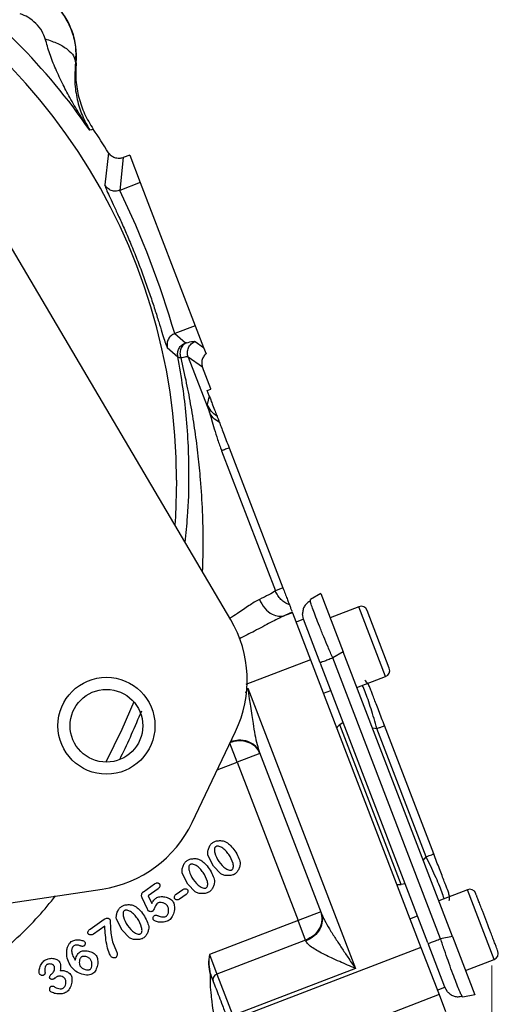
# Model space of a CAD drawing. Header units: inches. Extents: x 0.6 to 16.3, y 0.2 to 11.5.
# Tile 10 of 19: x 5.7 to 7.3, y 5.8 to 9. Entities that reach past the tile are written whole.
import ezdxf

# ---------------------------------------------------------------- set-up
doc = ezdxf.new("R2010")
doc.units = ezdxf.units.IN
doc.header["$MEASUREMENT"] = 0
doc.styles.add('SLDTEXTSTYLE0', font='TXT', dxfattribs={"width": 0.75})
doc.dimstyles.new('SLDDIMSTYLE1', dxfattribs={"dimtxt": 0.137795, "dimasz": 0.14, "dimexe": 0, "dimexo": 0.0625, "dimgap": 0.034449, "dimtad": 0, "dimdec": 1, "dimlfac": 1.5, "dimrnd": 1e-09, "dimzin": 12, "dimdsep": 46, "dimtxsty": 'SLDTEXTSTYLE0', "dimblk1": 'CLOSED', "dimblk2": 'CLOSED', "dimsah": 1, "dimcen": 0.09, "dimadec": 0, "dimazin": 3, "dimtfac": 1, "dimtdec": 1, "dimtofl": 0, "dimtmove": 0, "dimatfit": 3, "dimldrblk": 'CLOSED', "dimfxl": 0, "dimfrac": 2, "dimtolj": 1, "dimtzin": 12, "dimarcsym": 0})

# ---------------------------------------------------------------- blocks, each defined once
blk = doc.blocks.new('_Closed')
at = {"color": 0, "linetype": 'ByBlock', "lineweight": -2}
for p, q in [((-1, 0.166667), (0, 0)), ((-1, 0.166667), (-1, -0.166667)), ((0, 0), (-1, -0.166667)), ((0, 0), (-1, 0))]:
    blk.add_line(p, q, dxfattribs=at)
blk = doc.blocks.new('_D_5')
at = {"color": 7, "linetype": 'Continuous', "lineweight": 0}
for p, q in [((7.2643, 5.8836), (7.2643, 3.1911)), ((5.0865, 4.9101), (5.0865, 3.1911)), ((5.9864, 3.429), (5.9445, 3.429)), ((5.9445, 3.429), (5.9445, 3.2102)), ((6.1901, 3.429), (6.2321, 3.429)), ((6.2321, 3.429), (6.2321, 3.2102)), ((5.0865, 3.2305), (5.8236, 3.2305)), ((7.2643, 3.2305), (6.3529, 3.2305)), ((5.9445, 3.2102), (5.9864, 3.2102)), ((6.2321, 3.2102), (6.1901, 3.2102))]:
    blk.add_line(p, q, dxfattribs=at)
at = {"color": 7, "linetype": 'Continuous', "lineweight": 18, "xscale": 0.14, "yscale": 0.14, "rotation": 180.0000000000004}
blk.add_blockref('_Closed', (5.0865, 3.2305, -0.0958), dxfattribs=at)
at = {"color": 7, "linetype": 'Continuous', "lineweight": 18, "xscale": 0.14, "yscale": 0.14}
blk.add_blockref('_Closed', (7.2643, 3.2305, -0.0958), dxfattribs=at)
at = {"color": 7, "linetype": 'Continuous', "lineweight": 18, "char_height": 0.1378, "attachment_point": 1, "style": 'SLDTEXTSTYLE0'}
for s, insert in [('83', (5.9864, 3.3878)), ('3.3', (5.961, 3.1817))]:
    blk.add_mtext(s, dxfattribs=dict(at, insert=insert))

msp = doc.modelspace()

# ---------------------------------------------------------------- linework, layer by layer
at = {"color": 7, "linetype": 'Continuous', "lineweight": 25}
for p, q in [((5.8926, 8.862), (5.8905, 8.8618)), ((5.9491, 8.6427), (5.9432, 8.6409)), ((5.9432, 8.6409), (5.9376, 8.6392)), ((5.9996, 8.565), (5.9875, 8.4585)), ((6.0479, 8.5487), (6.0367, 8.4407)), ((6.0697, 8.5571), (6.0479, 8.5487)), ((6.0697, 8.5571), (6.1043, 8.4667)), ((6.1043, 8.4667), (6.0367, 8.4407)), ((6.1043, 8.4667), (6.2857, 7.9943)), ((6.4027, 7.0239), (5.6436, 8.3127)), ((6.2857, 7.9943), (6.218, 7.9684)), ((6.2857, 7.9943), (6.3132, 7.9226)), ((6.218, 7.9684), (6.253, 7.9373)), ((6.2854, 7.9423), (6.3132, 7.9226)), ((6.1933, 7.9223), (6.2282, 7.892)), ((6.3132, 7.9226), (6.3212, 7.9019)), ((6.2624, 7.8907), (6.3322, 7.7089)), ((6.3098, 7.8571), (6.2624, 7.8907)), ((6.337, 7.7863), (6.3098, 7.8571)), ((6.3249, 7.7805), (6.3367, 7.785)), ((6.3317, 7.7628), (6.3249, 7.7805)), ((6.3367, 7.785), (6.337, 7.7863)), ((6.3367, 7.785), (6.3373, 7.7853)), ((6.3373, 7.7853), (6.337, 7.7863)), ((6.3317, 7.7628), (6.3253, 7.7345)), ((6.3726, 7.5815), (6.55, 7.1193)), ((6.3976, 7.5911), (6.575, 7.1289)), ((6.575, 7.1289), (6.55, 7.1193)), ((6.6998, 7.1109), (6.6656, 7.0904)), ((6.6656, 7.0862), (6.6656, 7.0904)), ((6.6998, 7.1109), (6.7736, 6.9184)), ((6.8252, 7.0669), (6.7306, 7.0306)), ((6.9258, 6.8642), (6.8527, 7.0547)), ((6.6057, 7.049), (6.5809, 7.0376)), ((6.6063, 7.0473), (6.5809, 7.0376)), ((6.6057, 7.049), (6.6063, 7.0473)), ((6.6063, 7.0473), (6.666, 6.8919)), ((6.6432, 7.0257), (6.6183, 7.0161)), ((6.6432, 7.0256), (6.6398, 7.0434)), ((6.6983, 6.8821), (6.6432, 7.0257)), ((6.666, 6.8919), (7.0304, 5.9425)), ((6.7736, 6.9184), (6.7395, 6.8979)), ((7.0951, 5.9713), (6.7395, 6.8979)), ((7.1343, 5.9789), (6.7736, 6.9184)), ((7.0532, 5.9576), (6.6991, 6.88)), ((6.819, 6.8003), (6.9136, 6.8367)), ((6.4592, 6.7982), (6.814, 5.8737)), ((6.7084, 6.7815), (6.7333, 6.791)), ((6.7741, 6.6848), (6.7624, 6.6775)), ((6.9647, 6.1504), (6.7624, 6.6775)), ((7.0476, 6.2419), (6.8852, 6.665)), ((7.0725, 6.2515), (6.9101, 6.6746)), ((6.2753, 6.3548), (6.4188, 6.6557)), ((6.4991, 6.5827), (6.4244, 6.554)), ((6.4977, 6.5863), (6.7008, 6.057)), ((6.4244, 6.554), (6.6248, 6.0319)), ((6.3459, 6.2106), (6.3271, 6.2472)), ((6.3696, 6.1856), (6.3459, 6.2106)), ((6.2612, 6.1513), (6.2424, 6.1879)), ((6.1146, 6.1267), (6.1513, 6.1524)), ((6.2849, 6.1263), (6.2612, 6.1513)), ((6.9782, 6.1529), (6.9647, 6.1504)), ((4.4997, 5.9145), (5.979, 6.1356)), ((6.1631, 6.1363), (6.1301, 6.1132)), ((6.1301, 6.1132), (6.142, 6.0878)), ((6.2223, 6.119), (6.2443, 6.1343)), ((6.256, 6.1176), (6.234, 6.1022)), ((7.1835, 6.1334), (7.0889, 6.097)), ((6.1278, 6.0692), (6.1104, 6.1067)), ((6.6995, 6.0606), (6.6248, 6.0319)), ((6.9941, 6.0371), (7.019, 6.0466)), ((5.9387, 6.0032), (5.985, 6.0357)), ((5.9874, 6.013), (5.9501, 5.9869)), ((6.0444, 5.9995), (6.0256, 6.0362)), ((6.6248, 6.0319), (6.3323, 5.9196)), ((6.6498, 5.9667), (6.6248, 6.0319)), ((6.0682, 5.9745), (6.0444, 5.9995)), ((7.1343, 5.9789), (7.0951, 5.9713)), ((7.1343, 5.9789), (7.2082, 5.7865)), ((6.0122, 5.961), (6.026, 5.9299)), ((6.6498, 5.9667), (6.3573, 5.8544)), ((6.6498, 5.9667), (6.6508, 5.9642)), ((7.1091, 5.812), (7.054, 5.9555)), ((6.3323, 5.9196), (6.3573, 5.8544)), ((7.0304, 5.9425), (6.4143, 5.706)), ((7.0304, 5.9425), (7.0901, 5.7871)), ((7.1773, 5.8668), (7.2719, 5.9031)), ((5.811, 5.8551), (5.8138, 5.857)), ((6.3573, 5.8544), (6.4095, 5.7184)), ((6.814, 5.8737), (6.4095, 5.7184)), ((7.0901, 5.7871), (6.8097, 5.6794)), ((7.0842, 5.8024), (7.1091, 5.812)), ((7.0901, 5.7871), (7.1114, 5.7315)), ((7.1184, 5.7965), (7.1091, 5.812)), ((7.2082, 5.7865), (7.169, 5.7789))]:
    msp.add_line(p, q, dxfattribs=at)
at = {"color": 8, "linetype": 'Continuous', "lineweight": 25}
for p, q in [((6.9136, 6.8367), (6.8252, 7.0669)), ((6.666, 6.8919), (6.4531, 6.8102)), ((6.4522, 6.7831), (6.4592, 6.7982)), ((6.87, 6.6674), (6.8852, 6.665)), ((6.4244, 6.554), (6.4003, 6.6168)), ((6.3582, 6.5286), (6.4244, 6.554)), ((7.0379, 6.2299), (7.0476, 6.2419)), ((7.2719, 5.9031), (7.1835, 6.1334))]:
    msp.add_line(p, q, dxfattribs=at)
at = {"color": 8, "linetype": 'Continuous', "lineweight": 25, "flags": 128}
for points in [[(6.224, 7.4851), (6.2203, 7.3638), (6.2184, 7.3368)], [(6.0831, 6.7532), (6.0436, 6.6614), (5.9904, 6.5543)]]:
    msp.add_lwpolyline(points, dxfattribs=at)
at = {"color": 7, "linetype": 'Continuous', "lineweight": 25}
for radius in [0.16, 0.12]:
    msp.add_circle((5.9927, 6.6743), radius, dxfattribs=at)
at = {"color": 8, "linetype": 'Continuous', "lineweight": 25}
msp.add_arc((4.2531, 7.4851), 1.9709, 0, 133.4609, dxfattribs=at)
at = {"color": 7, "linetype": 'Continuous', "lineweight": 25}
for centre, radius, start, end in [((4.2531, 7.4851), 2.0419, 34.4163, 55.5837), ((5.6527, 8.8847), 0.2409, 354.5811, 95.4189), ((4.2531, 7.4851), 2.0533, 31.7307, 34.3161), ((3.2078, 7.0838), 3.1375, 16.375, 25.625), ((6.8328, 7.047), 0.0213, 21, 111), ((6.0645, 6.8247), 0.3925, 334.5, 30.4984), ((6.9059, 6.8566), 0.0213, 291, 21), ((5.921, 6.5238), 0.3925, 278.5016, 334.5), ((7.1912, 6.1134), 0.0213, 21, 111), ((7.2643, 5.923), 0.0213, 291, 21), ((6.3629, 5.8364), 0.0189, 107.4037, 196.8829)]:
    msp.add_arc(centre, radius, start, end, dxfattribs=at)
for centre, start_param, end_param in [((6.7777, 6.6512), 0.174533, 0.698222), ((6.9584, 6.1803), 2.44337, 2.96706)]:
    msp.add_ellipse(centre, major_axis=(-0.011, 0.0285), ratio=0.916331, start_param=start_param, end_param=end_param, dxfattribs=at)
for points, knots in [([(5.6299, 9.1224), (5.647, 9.1231), (5.6814, 9.1244), (5.7328, 9.1121), (5.7811, 9.0891), (5.8235, 9.0554), (5.8572, 9.013), (5.8801, 8.9648), (5.8925, 8.9134), (5.8911, 8.879), (5.8905, 8.8618)], [0, 0, 0, 0, 0.122351, 0.246393, 0.372276, 0.50014, 0.627859, 0.753647, 0.877645, 1, 1, 1, 1]), ([(5.7909, 8.9405), (5.7877, 8.949), (5.7808, 8.9677), (5.7602, 8.9921), (5.7357, 9.0128), (5.717, 9.0197), (5.7085, 9.0229)], [0, 0, 0, 0, 0.227227, 0.499835, 0.772734, 1, 1, 1, 1]), ([(5.9376, 8.6392), (5.9268, 8.6558), (5.9052, 8.6891), (5.8759, 8.7392), (5.8489, 8.7898), (5.8253, 8.84), (5.805, 8.8902), (5.7955, 8.9241), (5.7909, 8.9405)], [0, 0, 0, 0, 0.1785462, 0.3565956, 0.5214521, 0.6921189, 0.8513652, 1, 1, 1, 1]), ([(5.7909, 8.9405), (5.8052, 8.9357), (5.8338, 8.9261), (5.8657, 8.9062), (5.8869, 8.8842), (5.8893, 8.8693), (5.8905, 8.8618)], [0, 0, 0, 0, 0.250008, 0.500012, 0.750004, 1, 1, 1, 1]), ([(5.8905, 8.8618), (5.889, 8.8403), (5.8861, 8.7963), (5.8955, 8.7392), (5.9117, 8.686), (5.9289, 8.6548), (5.9376, 8.6392)], [0, 0, 0, 0, 0.238226, 0.486485, 0.742044, 1, 1, 1, 1]), ([(5.8926, 8.862), (5.8917, 8.8427), (5.89, 8.8042), (5.9002, 8.747), (5.9189, 8.692), (5.939, 8.6591), (5.9491, 8.6427)], [0, 0, 0, 0, 0.249999, 0.499991, 0.749988, 1, 1, 1, 1]), ([(6.0479, 8.5487), (6.0474, 8.5485), (6.0431, 8.5469), (6.0339, 8.5453), (6.0204, 8.5474), (6.0079, 8.5541), (6.0023, 8.5615), (5.9996, 8.565)], [0, 0, 0, 0, 0.025439, 0.25043, 0.500514, 0.759146, 1, 1, 1, 1]), ([(6.0479, 8.5487), (6.0479, 8.5487), (6.0479, 8.5487), (6.0479, 8.5487), (6.0479, 8.5487)], [0, 0, 0, 0, 0.5, 1, 1, 1, 1]), ([(5.9875, 8.4585), (5.9879, 8.4565), (5.9886, 8.4526), (5.996, 8.4354), (6.0075, 8.4105), (6.0227, 8.3779), (6.0407, 8.3386), (6.0604, 8.2939), (6.0808, 8.2453), (6.101, 8.1945), (6.12, 8.1433), (6.1374, 8.0936), (6.1526, 8.0472), (6.1655, 8.0059), (6.1761, 7.9714), (6.1842, 7.9451), (6.1902, 7.9274), (6.1923, 7.924), (6.1933, 7.9223)], [0, 0, 0, 0, 0.063088, 0.126057, 0.188798, 0.251391, 0.313767, 0.375965, 0.437981, 0.499883, 0.561809, 0.623766, 0.686001, 0.748383, 0.810952, 0.873873, 0.936827, 1, 1, 1, 1]), ([(6.0367, 8.4407), (6.0321, 8.4395), (6.0228, 8.437), (6.0085, 8.4398), (5.9958, 8.4468), (5.9903, 8.4546), (5.9875, 8.4585)], [0, 0, 0, 0, 0.250007, 0.500003, 0.750009, 1, 1, 1, 1]), ([(6.218, 7.9684), (6.2138, 7.9662), (6.2052, 7.9619), (6.1964, 7.9503), (6.1917, 7.9365), (6.1928, 7.927), (6.1933, 7.9223)], [0, 0, 0, 0, 0.250008, 0.499996, 0.750007, 1, 1, 1, 1]), ([(6.2282, 7.892), (6.2277, 7.8966), (6.2268, 7.906), (6.2316, 7.9195), (6.2404, 7.9309), (6.2488, 7.9352), (6.253, 7.9373)], [0, 0, 0, 0, 0.249993, 0.500004, 0.749992, 1, 1, 1, 1]), ([(6.2573, 7.938), (6.2532, 7.9356), (6.245, 7.931), (6.2372, 7.9181), (6.2341, 7.9028), (6.2366, 7.8927), (6.2378, 7.8877)], [0, 0, 0, 0, 0.25001, 0.500004, 0.750012, 1, 1, 1, 1]), ([(6.2573, 7.938), (6.2562, 7.9377), (6.2539, 7.9371), (6.2533, 7.9372), (6.253, 7.9373)], [0, 0, 0, 0, 0.50172, 1, 1, 1, 1]), ([(6.2573, 7.938), (6.2647, 7.9398), (6.2795, 7.9434), (6.2834, 7.9427), (6.2854, 7.9423)], [0, 0, 0, 0, 0.499968, 1, 1, 1, 1]), ([(6.3212, 7.9019), (6.318, 7.8985), (6.3118, 7.8921), (6.3074, 7.8799), (6.3066, 7.8679), (6.3087, 7.8606), (6.3098, 7.8571)], [0, 0, 0, 0, 0.278518, 0.53802, 0.778509, 1, 1, 1, 1]), ([(6.2378, 7.8877), (6.2354, 7.8881), (6.2304, 7.8889), (6.2289, 7.8909), (6.2282, 7.892)], [0, 0, 0, 0, 0.498832, 1, 1, 1, 1]), ([(6.2624, 7.8907), (6.2606, 7.8911), (6.2571, 7.892), (6.2443, 7.8891), (6.2378, 7.8877)], [0, 0, 0, 0, 0.500042, 1, 1, 1, 1]), ([(6.3253, 7.7345), (6.3255, 7.7327), (6.3258, 7.7292), (6.33, 7.7157), (6.3322, 7.7089)], [0, 0, 0, 0, 0.500024, 1, 1, 1, 1]), ([(6.3317, 7.7628), (6.3318, 7.7625), (6.332, 7.762), (6.3324, 7.7609), (6.3333, 7.7587), (6.3351, 7.7539), (6.3391, 7.7435), (6.3481, 7.72), (6.3534, 7.7063), (6.3575, 7.6955)], [0, 0, 0, 0, 0.0017499, 0.003655, 0.0082924, 0.0222015, 0.0717818, 0.264741, 1, 1, 1, 1]), ([(6.3322, 7.7089), (6.3346, 7.701), (6.3396, 7.6848), (6.3485, 7.6532), (6.3592, 7.6182), (6.3681, 7.5938), (6.3726, 7.5815)], [0, 0, 0, 0, 0.231425, 0.477377, 0.735457, 1, 1, 1, 1]), ([(6.3649, 7.6764), (6.3576, 7.6804), (6.3432, 7.6885), (6.3358, 7.7021), (6.3322, 7.7089)], [0, 0, 0, 0, 0.49999, 1, 1, 1, 1]), ([(6.3575, 7.6955), (6.3581, 7.694), (6.3593, 7.691), (6.363, 7.6813), (6.3649, 7.6764)], [0, 0, 0, 0, 0.50001, 1, 1, 1, 1]), ([(6.3649, 7.6764), (6.3668, 7.6712), (6.3708, 7.6609), (6.3818, 7.6321), (6.3912, 7.6077), (6.3976, 7.5911)], [0, 0, 0, 0, 0.240065, 0.482608, 1, 1, 1, 1]), ([(6.55, 7.1193), (6.5439, 7.1154), (6.5326, 7.1081), (6.5085, 7.0965), (6.4974, 7.0911)], [0, 0, 0, 0, 0.537765, 1, 1, 1, 1]), ([(6.5964, 7.0731), (6.5913, 7.0755), (6.5811, 7.0802), (6.5681, 7.0911), (6.5572, 7.104), (6.5524, 7.1142), (6.55, 7.1193)], [0, 0, 0, 0, 0.254383, 0.499996, 0.75016, 1, 1, 1, 1]), ([(6.575, 7.1289), (6.5774, 7.1228), (6.5822, 7.1102), (6.5887, 7.0932), (6.5939, 7.0797), (6.5956, 7.0753), (6.5964, 7.0731)], [0, 0, 0, 0, 0.243222, 0.5, 0.756778, 1, 1, 1, 1]), ([(6.4974, 7.0911), (6.5028, 7.0809), (6.5135, 7.0604), (6.5375, 7.0418), (6.561, 7.0338), (6.5743, 7.0363), (6.5809, 7.0376)], [0, 0, 0, 0, 0.2796397, 0.5592818, 0.7796404, 1, 1, 1, 1]), ([(6.6656, 7.0863), (6.6618, 7.0841), (6.6542, 7.0798), (6.6459, 7.0695), (6.6405, 7.0573), (6.64, 7.048), (6.6397, 7.0434)], [0, 0, 0, 0, 0.252652, 0.503903, 0.753133, 1, 1, 1, 1]), ([(6.5964, 7.0731), (6.5978, 7.0697), (6.6004, 7.0627), (6.6035, 7.0547), (6.6042, 7.0528), (6.6044, 7.0524)], [0, 0, 0, 0, 0.4414695, 0.8726493, 1, 1, 1, 1]), ([(6.8617, 6.8007), (6.8596, 6.8049), (6.8555, 6.8132), (6.8494, 6.8207), (6.8454, 6.8231), (6.8453, 6.8231)], [0, 0, 0, 0, 0.4972, 0.994399, 1, 1, 1, 1]), ([(6.4592, 6.7982), (6.4608, 6.7866), (6.4635, 6.7669), (6.4678, 6.7368), (6.4718, 6.7095), (6.4768, 6.6778), (6.4824, 6.6456), (6.489, 6.6131), (6.4949, 6.5948), (6.4977, 6.5863)], [0, 0, 0, 0, 0.158514, 0.270372, 0.412956, 0.534884, 0.709912, 0.865998, 1, 1, 1, 1]), ([(6.9101, 6.6746), (6.9037, 6.6913), (6.894, 6.7166), (6.8824, 6.7466), (6.8749, 6.7661), (6.8689, 6.7818), (6.8631, 6.797), (6.8622, 6.7992), (6.8617, 6.8007)], [0, 0, 0, 0, 0.250062, 0.37621, 0.5, 0.623853, 0.749938, 1, 1, 1, 1]), ([(6.3271, 6.2472), (6.3268, 6.2509), (6.3261, 6.2587), (6.3297, 6.2703), (6.3349, 6.2813), (6.3406, 6.2867), (6.3433, 6.2892)], [0, 0, 0, 0, 0.233996, 0.499939, 0.765931, 1, 1, 1, 1]), ([(6.3433, 6.2892), (6.3464, 6.2908), (6.3534, 6.2943), (6.3655, 6.2955), (6.3777, 6.2949), (6.3849, 6.2918), (6.3882, 6.2904)], [0, 0, 0, 0, 0.22471, 0.497352, 0.771324, 1, 1, 1, 1]), ([(6.3534, 6.2753), (6.3529, 6.2748), (6.3518, 6.274), (6.3501, 6.2714), (6.3483, 6.2652), (6.3503, 6.2484), (6.358, 6.2354), (6.3635, 6.226)], [0, 0, 0, 0, 0.03813, 0.077594, 0.167568, 0.394077, 1, 1, 1, 1]), ([(6.3962, 6.2497), (6.3929, 6.254), (6.3863, 6.2625), (6.3747, 6.2719), (6.3646, 6.2768), (6.3581, 6.2771), (6.3551, 6.2763), (6.354, 6.2756), (6.3534, 6.2753)], [0, 0, 0, 0, 0.307114, 0.600658, 0.833127, 0.922874, 0.962224, 1, 1, 1, 1]), ([(6.3882, 6.2904), (6.393, 6.2869), (6.4039, 6.2789), (6.4118, 6.2679), (6.4163, 6.2617)], [0, 0, 0, 0, 0.435422, 1, 1, 1, 1]), ([(6.4069, 6.1992), (6.4074, 6.1996), (6.4085, 6.2005), (6.4102, 6.203), (6.412, 6.2095), (6.41, 6.2268), (6.402, 6.2401), (6.3962, 6.2497)], [0, 0, 0, 0, 0.036391, 0.075087, 0.163772, 0.39634, 1, 1, 1, 1]), ([(6.4163, 6.2617), (6.4205, 6.2551), (6.4282, 6.2428), (6.4322, 6.2289), (6.434, 6.2225)], [0, 0, 0, 0, 0.542001, 1, 1, 1, 1]), ([(7.1209, 6.1253), (7.1203, 6.1268), (7.1195, 6.1291), (7.1136, 6.1443), (7.1077, 6.1599), (7.1002, 6.1795), (7.0886, 6.2095), (7.0789, 6.2347), (7.0725, 6.2515)], [0, 0, 0, 0, 0.250062, 0.37621, 0.5, 0.623853, 0.749938, 1, 1, 1, 1]), ([(6.2424, 6.1879), (6.2421, 6.1916), (6.2415, 6.1995), (6.245, 6.211), (6.2502, 6.222), (6.2559, 6.2274), (6.2586, 6.2299)], [0, 0, 0, 0, 0.233996, 0.499939, 0.765931, 1, 1, 1, 1]), ([(6.2586, 6.2299), (6.2617, 6.2315), (6.2687, 6.235), (6.2808, 6.2362), (6.293, 6.2356), (6.3003, 6.2325), (6.3036, 6.2311)], [0, 0, 0, 0, 0.22471, 0.497352, 0.771324, 1, 1, 1, 1]), ([(6.2687, 6.216), (6.2682, 6.2155), (6.2671, 6.2147), (6.2654, 6.2121), (6.2637, 6.2059), (6.2656, 6.1891), (6.2733, 6.1761), (6.2789, 6.1667)], [0, 0, 0, 0, 0.03813, 0.077594, 0.167568, 0.394077, 1, 1, 1, 1]), ([(6.3115, 6.1904), (6.3082, 6.1947), (6.3016, 6.2032), (6.2901, 6.2127), (6.2799, 6.2175), (6.2734, 6.2178), (6.2705, 6.217), (6.2693, 6.2163), (6.2687, 6.216)], [0, 0, 0, 0, 0.307114, 0.600658, 0.833127, 0.922874, 0.962224, 1, 1, 1, 1]), ([(6.3036, 6.2311), (6.3083, 6.2276), (6.3192, 6.2196), (6.3271, 6.2086), (6.3316, 6.2024)], [0, 0, 0, 0, 0.4354221, 1, 1, 1, 1]), ([(6.3635, 6.226), (6.3706, 6.2174), (6.3803, 6.2056), (6.3957, 6.1979), (6.4023, 6.1975), (6.4052, 6.1981), (6.4064, 6.1988), (6.4069, 6.1992)], [0, 0, 0, 0, 0.60548, 0.838248, 0.926216, 0.964377, 1, 1, 1, 1]), ([(6.434, 6.2225), (6.4338, 6.2192), (6.4335, 6.2121), (6.4295, 6.2019), (6.4244, 6.1922), (6.4193, 6.1874), (6.4169, 6.1852)], [0, 0, 0, 0, 0.233107, 0.503654, 0.772311, 1, 1, 1, 1]), ([(6.3222, 6.1399), (6.3228, 6.1403), (6.3238, 6.1412), (6.3255, 6.1437), (6.3274, 6.1502), (6.3253, 6.1675), (6.3173, 6.1808), (6.3115, 6.1904)], [0, 0, 0, 0, 0.036391, 0.075087, 0.163772, 0.39634, 1, 1, 1, 1]), ([(6.3316, 6.2024), (6.3358, 6.1958), (6.3435, 6.1835), (6.3475, 6.1696), (6.3493, 6.1632)], [0, 0, 0, 0, 0.5420009, 1, 1, 1, 1]), ([(6.4169, 6.1852), (6.4136, 6.1836), (6.4063, 6.1801), (6.3936, 6.1795), (6.3808, 6.1804), (6.3732, 6.184), (6.3696, 6.1856)], [0, 0, 0, 0, 0.224279, 0.491579, 0.763289, 1, 1, 1, 1]), ([(6.1513, 6.1524), (6.1529, 6.1534), (6.1553, 6.1549), (6.1586, 6.1559), (6.1609, 6.1561), (6.1629, 6.1557), (6.1648, 6.1549), (6.1666, 6.1535), (6.1675, 6.1523), (6.168, 6.1517)], [0, 0, 0, 0, 0.307073, 0.434042, 0.548193, 0.65516, 0.761725, 0.874739, 1, 1, 1, 1]), ([(6.168, 6.1517), (6.1682, 6.1512), (6.1688, 6.1501), (6.1692, 6.1474), (6.1686, 6.1438), (6.1667, 6.1395), (6.1643, 6.1374), (6.1631, 6.1363)], [0, 0, 0, 0, 0.0982087, 0.207926, 0.4558478, 0.7273576, 1, 1, 1, 1]), ([(6.2789, 6.1667), (6.2859, 6.1581), (6.2956, 6.1463), (6.3111, 6.1386), (6.3176, 6.1382), (6.3205, 6.1388), (6.3217, 6.1395), (6.3222, 6.1399)], [0, 0, 0, 0, 0.60548, 0.838248, 0.926216, 0.964377, 1, 1, 1, 1]), ([(6.3493, 6.1632), (6.3491, 6.1599), (6.3488, 6.1528), (6.3448, 6.1426), (6.3398, 6.1329), (6.3346, 6.1281), (6.3323, 6.1259)], [0, 0, 0, 0, 0.233107, 0.503654, 0.772311, 1, 1, 1, 1]), ([(6.1104, 6.1067), (6.1097, 6.1084), (6.1084, 6.112), (6.1087, 6.1176), (6.1103, 6.122), (6.1125, 6.125), (6.1139, 6.1261), (6.1146, 6.1267)], [0, 0, 0, 0, 0.253808, 0.507422, 0.755377, 0.879425, 1, 1, 1, 1]), ([(6.1565, 6.1059), (6.1583, 6.1068), (6.1621, 6.1089), (6.1719, 6.111), (6.1856, 6.1106), (6.1986, 6.1059), (6.2072, 6.1004), (6.2102, 6.0969), (6.2116, 6.0954)], [0, 0, 0, 0, 0.098686, 0.219599, 0.494009, 0.772099, 0.896976, 1, 1, 1, 1]), ([(6.218, 6.1034), (6.2177, 6.1039), (6.2171, 6.105), (6.2166, 6.1077), (6.2171, 6.1114), (6.2188, 6.1157), (6.2211, 6.1179), (6.2223, 6.119)], [0, 0, 0, 0, 0.100527, 0.212019, 0.461042, 0.730119, 1, 1, 1, 1]), ([(6.2443, 6.1343), (6.2457, 6.1351), (6.2485, 6.1365), (6.2532, 6.1367), (6.2568, 6.1358), (6.2592, 6.1345), (6.26, 6.1336), (6.2604, 6.1331)], [0, 0, 0, 0, 0.269903, 0.539, 0.788044, 0.900557, 1, 1, 1, 1]), ([(6.2604, 6.1331), (6.2607, 6.1326), (6.2613, 6.1315), (6.2617, 6.1289), (6.2613, 6.1252), (6.2595, 6.1208), (6.2572, 6.1187), (6.256, 6.1176)], [0, 0, 0, 0, 0.100484, 0.211546, 0.45947, 0.728057, 1, 1, 1, 1]), ([(6.3323, 6.1259), (6.3289, 6.1243), (6.3216, 6.1208), (6.3089, 6.1202), (6.2961, 6.1211), (6.2885, 6.1247), (6.2849, 6.1263)], [0, 0, 0, 0, 0.2242788, 0.4915793, 0.7632888, 1, 1, 1, 1]), ([(7.1238, 6.0977), (7.1238, 6.0978), (7.1251, 6.1023), (7.1247, 6.112), (7.1222, 6.1209), (7.1209, 6.1253)], [0, 0, 0, 0, 0.005601, 0.5028, 1, 1, 1, 1]), ([(7.2842, 5.9306), (7.2837, 5.9319), (7.283, 5.9339), (7.2784, 5.9457), (7.2737, 5.958), (7.2678, 5.9733), (7.2593, 5.9955), (7.2477, 6.0259), (7.236, 6.0563), (7.2275, 6.0784), (7.2216, 6.0937), (7.2169, 6.106), (7.2123, 6.1179), (7.2116, 6.1198), (7.2111, 6.1211)], [0, 0, 0, 0, 0.119728, 0.18418, 0.25, 0.31582, 0.380272, 0.5, 0.619728, 0.68418, 0.75, 0.81582, 0.880272, 1, 1, 1, 1]), ([(6.0256, 6.0362), (6.0253, 6.0398), (6.0247, 6.0477), (6.0283, 6.0592), (6.0334, 6.0702), (6.0391, 6.0756), (6.0418, 6.0781)], [0, 0, 0, 0, 0.233996, 0.499939, 0.765931, 1, 1, 1, 1]), ([(6.0418, 6.0781), (6.045, 6.0797), (6.0519, 6.0832), (6.064, 6.0844), (6.0762, 6.0838), (6.0835, 6.0807), (6.0868, 6.0794)], [0, 0, 0, 0, 0.22471, 0.497352, 0.771324, 1, 1, 1, 1]), ([(6.0868, 6.0794), (6.0915, 6.0759), (6.1024, 6.0678), (6.1103, 6.0568), (6.1148, 6.0506)], [0, 0, 0, 0, 0.435422, 1, 1, 1, 1]), ([(6.142, 6.0878), (6.144, 6.0915), (6.1478, 6.0984), (6.1537, 6.1035), (6.1565, 6.1059)], [0, 0, 0, 0, 0.537336, 1, 1, 1, 1]), ([(6.1615, 6.089), (6.1597, 6.0873), (6.1557, 6.0836), (6.1513, 6.0747), (6.1488, 6.0666), (6.1453, 6.0626), (6.1447, 6.062)], [0, 0, 0, 0, 0.229874, 0.502437, 0.925151, 1, 1, 1, 1]), ([(6.1936, 6.0804), (6.1927, 6.0815), (6.1908, 6.0839), (6.1855, 6.0876), (6.178, 6.0909), (6.1701, 6.0916), (6.1646, 6.0907), (6.1625, 6.0895), (6.1615, 6.089)], [0, 0, 0, 0, 0.121902, 0.256345, 0.536882, 0.796434, 0.9071, 1, 1, 1, 1]), ([(6.1909, 6.0465), (6.1918, 6.0473), (6.1937, 6.049), (6.1965, 6.0542), (6.1982, 6.0622), (6.1978, 6.072), (6.195, 6.0777), (6.1936, 6.0804)], [0, 0, 0, 0, 0.097481, 0.212424, 0.478332, 0.757867, 1, 1, 1, 1]), ([(6.2116, 6.0954), (6.2127, 6.0934), (6.2151, 6.089), (6.2174, 6.078), (6.217, 6.0627), (6.2121, 6.048), (6.2058, 6.0381), (6.2018, 6.0346), (6.1999, 6.0329)], [0, 0, 0, 0, 0.100372, 0.219219, 0.489653, 0.76541, 0.890751, 1, 1, 1, 1]), ([(6.234, 6.1022), (6.2327, 6.1015), (6.2299, 6.1001), (6.2252, 6.0999), (6.2216, 6.1007), (6.2192, 6.1021), (6.2183, 6.103), (6.218, 6.1034)], [0, 0, 0, 0, 0.2657637, 0.5358382, 0.7870946, 0.9004587, 1, 1, 1, 1]), ([(6.0519, 6.0642), (6.0514, 6.0638), (6.0503, 6.0629), (6.0486, 6.0604), (6.0469, 6.0541), (6.0489, 6.0373), (6.0565, 6.0243), (6.0621, 6.0149)], [0, 0, 0, 0, 0.03813, 0.077594, 0.167568, 0.394077, 1, 1, 1, 1]), ([(6.0948, 6.0386), (6.0914, 6.043), (6.0848, 6.0514), (6.0733, 6.0609), (6.0631, 6.0657), (6.0566, 6.066), (6.0537, 6.0652), (6.0525, 6.0645), (6.0519, 6.0642)], [0, 0, 0, 0, 0.307114, 0.600658, 0.833127, 0.922874, 0.962224, 1, 1, 1, 1]), ([(6.1148, 6.0506), (6.119, 6.044), (6.1268, 6.0318), (6.1307, 6.0178), (6.1325, 6.0115)], [0, 0, 0, 0, 0.542001, 1, 1, 1, 1]), ([(6.1304, 6.064), (6.1304, 6.064), (6.1303, 6.0642), (6.13, 6.0647), (6.1292, 6.0664), (6.1284, 6.068), (6.1278, 6.0692)], [0, 0, 0, 0, 0.036391, 0.09805, 0.297334, 1, 1, 1, 1]), ([(6.1447, 6.062), (6.1443, 6.0617), (6.1432, 6.0612), (6.1406, 6.0607), (6.1371, 6.0608), (6.1338, 6.0616), (6.1315, 6.0628), (6.1308, 6.0636), (6.1304, 6.064)], [0, 0, 0, 0, 0.106669, 0.232351, 0.509323, 0.781131, 0.901619, 1, 1, 1, 1]), ([(6.1476, 6.0343), (6.1473, 6.0347), (6.1469, 6.0356), (6.1466, 6.038), (6.1467, 6.0412), (6.1477, 6.0443), (6.1489, 6.0465), (6.1498, 6.0472), (6.1502, 6.0476)], [0, 0, 0, 0, 0.095497, 0.212434, 0.48257, 0.760232, 0.889728, 1, 1, 1, 1]), ([(6.1502, 6.0476), (6.1512, 6.0481), (6.1531, 6.0493), (6.1566, 6.0496), (6.1602, 6.0488), (6.1624, 6.0476), (6.1636, 6.0469)], [0, 0, 0, 0, 0.238373, 0.465958, 0.713108, 1, 1, 1, 1]), ([(6.1636, 6.0469), (6.1657, 6.046), (6.1702, 6.044), (6.1787, 6.0433), (6.1861, 6.0437), (6.1901, 6.046), (6.1909, 6.0465)], [0, 0, 0, 0, 0.244375, 0.517978, 0.899703, 1, 1, 1, 1]), ([(6.7008, 6.057), (6.7045, 6.0489), (6.7123, 6.0313), (6.7292, 6.0028), (6.7482, 5.9723), (6.7687, 5.9412), (6.7905, 5.9085), (6.8057, 5.886), (6.814, 5.8737)], [0, 0, 0, 0, 0.1339895, 0.2900457, 0.4651218, 0.632251, 0.7990286, 1, 1, 1, 1]), ([(5.985, 6.0357), (5.9867, 6.0367), (5.9901, 6.0386), (5.9948, 6.0393), (5.9982, 6.039), (6.0005, 6.0383), (6.0025, 6.0372), (6.0035, 6.0361), (6.004, 6.0355)], [0, 0, 0, 0, 0.285485, 0.549595, 0.673749, 0.786104, 0.895903, 1, 1, 1, 1]), ([(6.006, 5.9146), (6.004, 5.919), (5.9984, 5.9315), (5.9904, 5.9643), (5.9886, 5.9931), (5.9874, 6.013)], [0, 0, 0, 0, 0.1439343, 0.4072724, 1, 1, 1, 1]), ([(6.004, 6.0355), (6.0042, 6.0351), (6.0047, 6.034), (6.0051, 6.0307), (6.0056, 6.0216), (6.0055, 5.9977), (6.0094, 5.9763), (6.0122, 5.961)], [0, 0, 0, 0, 0.01856, 0.047638, 0.132356, 0.382091, 1, 1, 1, 1]), ([(6.0621, 6.0149), (6.0691, 6.0063), (6.0788, 5.9945), (6.0943, 5.9868), (6.1009, 5.9864), (6.1038, 5.9871), (6.1049, 5.9877), (6.1055, 5.9881)], [0, 0, 0, 0, 0.60548, 0.838248, 0.926216, 0.964377, 1, 1, 1, 1]), ([(6.1055, 5.9881), (6.106, 5.9885), (6.1071, 5.9894), (6.1087, 5.9919), (6.1106, 5.9984), (6.1085, 6.0157), (6.1005, 6.029), (6.0948, 6.0386)], [0, 0, 0, 0, 0.036391, 0.075087, 0.163772, 0.39634, 1, 1, 1, 1]), ([(6.1325, 6.0115), (6.1324, 6.0082), (6.132, 6.001), (6.128, 5.9908), (6.123, 5.9811), (6.1178, 5.9763), (6.1155, 5.9741)], [0, 0, 0, 0, 0.233107, 0.503654, 0.772311, 1, 1, 1, 1]), ([(6.1999, 6.0329), (6.1976, 6.0316), (6.1929, 6.0289), (6.1823, 6.0261), (6.1691, 6.0254), (6.1574, 6.0281), (6.1505, 6.0314), (6.1484, 6.0335), (6.1476, 6.0343)], [0, 0, 0, 0, 0.141897, 0.292297, 0.591103, 0.843023, 0.936111, 1, 1, 1, 1]), ([(5.9324, 5.9875), (5.932, 5.9881), (5.9313, 5.9894), (5.9311, 5.9915), (5.9314, 5.9936), (5.9325, 5.9966), (5.9348, 6.0001), (5.9373, 6.0022), (5.9387, 6.0032)], [0, 0, 0, 0, 0.111501, 0.223563, 0.33819, 0.462028, 0.726454, 1, 1, 1, 1]), ([(5.9501, 5.9869), (5.9486, 5.986), (5.9455, 5.9843), (5.9404, 5.9838), (5.9364, 5.9845), (5.9337, 5.986), (5.9328, 5.987), (5.9324, 5.9875)], [0, 0, 0, 0, 0.273164, 0.538657, 0.781642, 0.894874, 1, 1, 1, 1]), ([(5.8754, 5.8801), (5.8716, 5.8871), (5.8637, 5.9015), (5.8607, 5.9221), (5.8623, 5.938), (5.8656, 5.9481), (5.8701, 5.9565), (5.8745, 5.9603), (5.8765, 5.9621)], [0, 0, 0, 0, 0.267066, 0.551881, 0.683445, 0.803764, 0.910563, 1, 1, 1, 1]), ([(5.8765, 5.9621), (5.8782, 5.9631), (5.8819, 5.9652), (5.8905, 5.9676), (5.9017, 5.9684), (5.912, 5.9664), (5.9185, 5.9636), (5.9204, 5.9616), (5.9213, 5.9607)], [0, 0, 0, 0, 0.125019, 0.265997, 0.561786, 0.823941, 0.925428, 1, 1, 1, 1]), ([(5.8853, 5.9484), (5.8843, 5.9475), (5.882, 5.9453), (5.8798, 5.9408), (5.8779, 5.936), (5.8775, 5.9327), (5.8773, 5.9311)], [0, 0, 0, 0, 0.212799, 0.482006, 0.760523, 1, 1, 1, 1]), ([(5.9049, 5.9484), (5.9035, 5.9491), (5.9004, 5.9505), (5.8951, 5.9509), (5.8898, 5.9506), (5.8867, 5.9491), (5.8853, 5.9484)], [0, 0, 0, 0, 0.229184, 0.498956, 0.768886, 1, 1, 1, 1]), ([(5.9189, 5.9479), (5.9185, 5.9476), (5.9175, 5.9471), (5.9153, 5.9465), (5.9121, 5.9463), (5.9082, 5.9467), (5.906, 5.9479), (5.9049, 5.9484)], [0, 0, 0, 0, 0.099089, 0.216375, 0.482429, 0.757239, 1, 1, 1, 1]), ([(5.9213, 5.9607), (5.9215, 5.9603), (5.922, 5.9594), (5.9224, 5.9571), (5.9222, 5.954), (5.9213, 5.951), (5.9201, 5.9489), (5.9193, 5.9482), (5.9189, 5.9479)], [0, 0, 0, 0, 0.1013533, 0.2207725, 0.4890815, 0.7620022, 0.8897295, 1, 1, 1, 1]), ([(6.1155, 5.9741), (6.1121, 5.9725), (6.1048, 5.969), (6.0921, 5.9684), (6.0793, 5.9693), (6.0717, 5.9729), (6.0682, 5.9745)], [0, 0, 0, 0, 0.224279, 0.491579, 0.763289, 1, 1, 1, 1]), ([(6.814, 5.8737), (6.8053, 5.8774), (6.788, 5.8848), (6.7617, 5.8962), (6.7368, 5.9074), (6.7128, 5.9188), (6.6916, 5.9298), (6.6726, 5.9414), (6.6576, 5.9527), (6.6529, 5.9606), (6.6508, 5.9642)], [0, 0, 0, 0, 0.132324, 0.264064, 0.403482, 0.522865, 0.655461, 0.770044, 0.892843, 1, 1, 1, 1]), ([(5.8773, 5.9311), (5.8782, 5.9267), (5.8802, 5.9158), (5.8861, 5.9063), (5.8897, 5.9007)], [0, 0, 0, 0, 0.405308, 1, 1, 1, 1]), ([(5.8897, 5.9007), (5.8901, 5.9031), (5.8911, 5.9084), (5.8948, 5.9157), (5.899, 5.9226), (5.9029, 5.9261), (5.9047, 5.9276)], [0, 0, 0, 0, 0.238157, 0.507, 0.772223, 1, 1, 1, 1]), ([(5.9047, 5.9276), (5.9064, 5.9286), (5.9102, 5.9306), (5.9199, 5.9325), (5.9334, 5.9318), (5.9461, 5.9267), (5.9545, 5.921), (5.9575, 5.9175), (5.9588, 5.916)], [0, 0, 0, 0, 0.097977, 0.217495, 0.490547, 0.771156, 0.897382, 1, 1, 1, 1]), ([(5.9404, 5.9027), (5.9384, 5.9049), (5.9341, 5.9093), (5.9255, 5.9129), (5.9181, 5.9138), (5.9128, 5.9131), (5.9108, 5.9121), (5.9099, 5.9116)], [0, 0, 0, 0, 0.255878, 0.538478, 0.799499, 0.90922, 1, 1, 1, 1]), ([(5.9588, 5.916), (5.9599, 5.9141), (5.9623, 5.9098), (5.9644, 5.8992), (5.964, 5.8846), (5.9593, 5.8707), (5.9535, 5.8613), (5.9497, 5.8581), (5.948, 5.8566)], [0, 0, 0, 0, 0.102253, 0.223123, 0.496481, 0.771478, 0.894517, 1, 1, 1, 1]), ([(6.0235, 5.9095), (6.0229, 5.9091), (6.0217, 5.9084), (6.0186, 5.908), (6.0145, 5.9086), (6.0096, 5.9106), (6.0072, 5.9133), (6.006, 5.9146)], [0, 0, 0, 0, 0.101464, 0.213535, 0.462917, 0.732286, 1, 1, 1, 1]), ([(6.026, 5.9299), (6.0267, 5.9279), (6.028, 5.924), (6.028, 5.918), (6.0268, 5.9136), (6.0252, 5.9109), (6.024, 5.9099), (6.0235, 5.9095)], [0, 0, 0, 0, 0.292582, 0.562945, 0.8001718, 0.9054893, 1, 1, 1, 1]), ([(6.3323, 5.9196), (6.3309, 5.9088), (6.3281, 5.8873), (6.3326, 5.866), (6.3348, 5.8554)], [0, 0, 0, 0, 0.50052, 1, 1, 1, 1]), ([(6.3323, 5.9196), (6.3311, 5.9088), (6.3287, 5.8873), (6.3332, 5.8662), (6.3354, 5.8556)], [0, 0, 0, 0, 0.50196, 1, 1, 1, 1]), ([(5.7724, 5.8543), (5.7719, 5.8554), (5.7707, 5.8581), (5.7702, 5.8656), (5.7722, 5.8769), (5.7784, 5.8904), (5.7857, 5.8974), (5.7891, 5.9007)], [0, 0, 0, 0, 0.068697, 0.166685, 0.425292, 0.727344, 1, 1, 1, 1]), ([(5.7965, 5.8861), (5.7956, 5.8853), (5.7938, 5.8838), (5.791, 5.8797), (5.7882, 5.8713), (5.7894, 5.8639), (5.7901, 5.859)], [0, 0, 0, 0, 0.116232, 0.242053, 0.506422, 1, 1, 1, 1]), ([(5.7891, 5.9007), (5.793, 5.9026), (5.8012, 5.9066), (5.8153, 5.9075), (5.8265, 5.9047), (5.8336, 5.9006), (5.836, 5.898), (5.8371, 5.8968)], [0, 0, 0, 0, 0.246237, 0.530501, 0.795557, 0.908656, 1, 1, 1, 1]), ([(5.8193, 5.8826), (5.8188, 5.8832), (5.8176, 5.8846), (5.8141, 5.8867), (5.8089, 5.8883), (5.8033, 5.8884), (5.7991, 5.8876), (5.7973, 5.8865), (5.7965, 5.8861)], [0, 0, 0, 0, 0.102228, 0.221516, 0.484132, 0.753845, 0.88398, 1, 1, 1, 1]), ([(5.8138, 5.857), (5.8146, 5.8577), (5.8163, 5.8591), (5.8189, 5.863), (5.8212, 5.8688), (5.8218, 5.875), (5.821, 5.8797), (5.8198, 5.8817), (5.8193, 5.8826)], [0, 0, 0, 0, 0.108645, 0.232204, 0.49647, 0.760075, 0.886323, 1, 1, 1, 1]), ([(5.8371, 5.8968), (5.8381, 5.8947), (5.8404, 5.8903), (5.8421, 5.88), (5.8411, 5.8722), (5.8404, 5.867)], [0, 0, 0, 0, 0.228594, 0.491256, 1, 1, 1, 1]), ([(5.948, 5.8566), (5.9457, 5.8553), (5.9408, 5.8527), (5.9282, 5.8509), (5.9105, 5.8538), (5.8903, 5.8635), (5.8803, 5.8747), (5.8754, 5.8801)], [0, 0, 0, 0, 0.094138, 0.203138, 0.456911, 0.736427, 1, 1, 1, 1]), ([(5.9099, 5.9116), (5.9091, 5.9109), (5.9074, 5.9094), (5.9048, 5.9047), (5.9028, 5.8975), (5.9029, 5.8899), (5.9043, 5.8841), (5.9057, 5.8817), (5.9063, 5.8805)], [0, 0, 0, 0, 0.090795, 0.203061, 0.469817, 0.75245, 0.883828, 1, 1, 1, 1]), ([(5.9063, 5.8805), (5.9085, 5.8783), (5.9129, 5.8736), (5.922, 5.8698), (5.9298, 5.8683), (5.9355, 5.8688), (5.9378, 5.87), (5.9388, 5.8706)], [0, 0, 0, 0, 0.2548, 0.531537, 0.790311, 0.904373, 1, 1, 1, 1]), ([(5.9388, 5.8706), (5.9397, 5.8713), (5.9414, 5.8729), (5.9438, 5.8778), (5.9451, 5.8852), (5.9446, 5.8945), (5.9418, 5.9), (5.9404, 5.9027)], [0, 0, 0, 0, 0.095485, 0.208128, 0.4638, 0.739462, 1, 1, 1, 1]), ([(5.7856, 5.8513), (5.7852, 5.8511), (5.7843, 5.8506), (5.782, 5.8503), (5.7788, 5.8505), (5.7757, 5.8516), (5.7736, 5.853), (5.7728, 5.8539), (5.7724, 5.8543)], [0, 0, 0, 0, 0.094343, 0.208138, 0.471741, 0.748364, 0.881984, 1, 1, 1, 1]), ([(5.7901, 5.859), (5.7901, 5.8588), (5.7902, 5.8582), (5.7898, 5.8568), (5.7889, 5.855), (5.7875, 5.8529), (5.7862, 5.8518), (5.7856, 5.8513)], [0, 0, 0, 0, 0.086317, 0.194251, 0.453253, 0.745099, 1, 1, 1, 1]), ([(5.8062, 5.8407), (5.806, 5.8411), (5.8054, 5.8421), (5.8051, 5.8446), (5.8057, 5.848), (5.8076, 5.852), (5.8099, 5.854), (5.811, 5.8551)], [0, 0, 0, 0, 0.095505, 0.2029, 0.448605, 0.72152, 1, 1, 1, 1]), ([(5.856, 5.8396), (5.8552, 5.8405), (5.8536, 5.8426), (5.849, 5.8456), (5.8424, 5.848), (5.8355, 5.8483), (5.8302, 5.8471), (5.828, 5.8459), (5.827, 5.8453)], [0, 0, 0, 0, 0.117113, 0.244349, 0.505577, 0.763716, 0.887443, 1, 1, 1, 1]), ([(5.8404, 5.867), (5.8434, 5.867), (5.85, 5.8671), (5.8595, 5.8642), (5.8684, 5.8601), (5.8726, 5.8557), (5.8745, 5.8538)], [0, 0, 0, 0, 0.239073, 0.518782, 0.787859, 1, 1, 1, 1]), ([(5.8745, 5.8538), (5.8754, 5.8521), (5.8775, 5.8482), (5.8793, 5.8381), (5.8785, 5.8236), (5.8728, 5.8097), (5.8664, 5.8003), (5.8624, 5.7969), (5.8606, 5.7954)], [0, 0, 0, 0, 0.089964, 0.204079, 0.472974, 0.757374, 0.888917, 1, 1, 1, 1]), ([(6.3348, 5.8554), (6.3346, 5.8476), (6.3342, 5.8325), (6.3351, 5.8112), (6.3374, 5.7916), (6.3396, 5.7654), (6.3436, 5.7314), (6.3544, 5.69), (6.3741, 5.6522), (6.3948, 5.6227), (6.4128, 5.5993), (6.4236, 5.5833), (6.4336, 5.5711), (6.4439, 5.5646), (6.4482, 5.5577), (6.4504, 5.5542)], [0, 0, 0, 0, 0.069625, 0.135872, 0.192029, 0.246645, 0.37203, 0.499918, 0.627797, 0.75318, 0.8237, 0.892351, 0.927618, 0.96402, 1, 1, 1, 1]), ([(6.3348, 5.8554), (6.3349, 5.8554), (6.335, 5.8555), (6.3351, 5.8555), (6.3353, 5.8556), (6.3354, 5.8556), (6.3354, 5.8556), (6.3354, 5.8556)], [0, 0, 0, 0, 0.242762, 0.371438, 0.500855, 0.758479, 1, 1, 1, 1]), ([(5.8193, 5.8391), (5.8188, 5.8388), (5.8178, 5.8381), (5.8154, 5.8375), (5.8122, 5.8374), (5.8092, 5.8382), (5.8073, 5.8394), (5.8065, 5.8403), (5.8062, 5.8407)], [0, 0, 0, 0, 0.123819, 0.253842, 0.517547, 0.771891, 0.891559, 1, 1, 1, 1]), ([(5.8095, 5.8143), (5.8102, 5.8146), (5.8116, 5.8153), (5.8144, 5.8156), (5.8168, 5.8155), (5.8182, 5.8148), (5.8184, 5.8147)], [0, 0, 0, 0, 0.230367, 0.510907, 0.904082, 1, 1, 1, 1]), ([(5.827, 5.8453), (5.8265, 5.8449), (5.8251, 5.8438), (5.823, 5.842), (5.8209, 5.8404), (5.8197, 5.8394), (5.8194, 5.8391), (5.8193, 5.8391)], [0, 0, 0, 0, 0.179671, 0.526131, 0.858955, 0.98271, 1, 1, 1, 1]), ([(5.8512, 5.8092), (5.8519, 5.8098), (5.8536, 5.8114), (5.8564, 5.8159), (5.8587, 5.8229), (5.859, 5.8305), (5.8579, 5.8362), (5.8566, 5.8385), (5.856, 5.8396)], [0, 0, 0, 0, 0.092721, 0.207402, 0.478209, 0.760438, 0.888831, 1, 1, 1, 1]), ([(6.3449, 5.8309), (6.3478, 5.8234), (6.353, 5.8098), (6.364, 5.7813), (6.3763, 5.749), (6.3857, 5.7247), (6.3908, 5.7113)], [0, 0, 0, 0, 0.275656, 0.500001, 0.723556, 1, 1, 1, 1]), ([(5.8067, 5.799), (5.8064, 5.7996), (5.8057, 5.8007), (5.8052, 5.8035), (5.8054, 5.8072), (5.8066, 5.8107), (5.8081, 5.8131), (5.8091, 5.8139), (5.8095, 5.8143)], [0, 0, 0, 0, 0.112262, 0.236605, 0.502303, 0.767617, 0.891531, 1, 1, 1, 1]), ([(5.8606, 5.7954), (5.8585, 5.7942), (5.854, 5.7917), (5.8432, 5.7893), (5.8295, 5.789), (5.8171, 5.7924), (5.8098, 5.7961), (5.8076, 5.7982), (5.8067, 5.799)], [0, 0, 0, 0, 0.125001, 0.270375, 0.574348, 0.839126, 0.93738, 1, 1, 1, 1]), ([(5.8184, 5.8147), (5.8212, 5.813), (5.8266, 5.8097), (5.8355, 5.807), (5.8428, 5.8064), (5.8481, 5.8074), (5.8502, 5.8086), (5.8512, 5.8092)], [0, 0, 0, 0, 0.276291, 0.547409, 0.79122, 0.901461, 1, 1, 1, 1]), ([(7.1184, 5.7965), (7.1216, 5.7932), (7.1282, 5.7867), (7.1404, 5.7814), (7.1532, 5.7795), (7.1616, 5.7816), (7.1658, 5.7826)], [0, 0, 0, 0, 0.24674, 0.496303, 0.747818, 1, 1, 1, 1]), ([(7.169, 5.7789), (7.1684, 5.7789), (7.1678, 5.7789), (7.1659, 5.7826), (7.1658, 5.7829)], [0, 0, 0, 0, 0.9293362, 1, 1, 1, 1])]:
    msp.add_open_spline(points, degree=3, knots=knots, dxfattribs=at)
for points in [[(6.2624, 7.8907), (6.2611, 7.8958), (6.2585, 7.906), (6.2624, 7.9216), (6.2714, 7.935), (6.2807, 7.9399), (6.2854, 7.9423)], [(6.3575, 7.6955), (6.3506, 7.7007), (6.3367, 7.7111), (6.3291, 7.7267), (6.3253, 7.7345)], [(6.3976, 7.5911), (6.3919, 7.5889), (6.3804, 7.5845), (6.3752, 7.5825), (6.3726, 7.5815)], [(6.7395, 6.8979), (6.7339, 6.8958), (6.7227, 6.8915), (6.7093, 6.8863), (6.7001, 6.8828), (6.6989, 6.8823), (6.6983, 6.8821)], [(6.8852, 6.665), (6.8888, 6.6664), (6.896, 6.6692), (6.9039, 6.6722), (6.9091, 6.6742), (6.9098, 6.6745), (6.9101, 6.6746)], [(6.3993, 6.6193), (6.4095, 6.6221), (6.4298, 6.6276), (6.4603, 6.622), (6.4858, 6.6071), (6.4946, 6.5908), (6.4991, 6.5827)], [(7.0476, 6.2419), (7.0512, 6.2433), (7.0584, 6.2461), (7.0663, 6.2491), (7.0715, 6.2511), (7.0722, 6.2513), (7.0725, 6.2515)], [(6.6995, 6.0606), (6.7016, 6.0516), (6.7059, 6.0337), (6.697, 6.0055), (6.6781, 5.9809), (6.6592, 5.9714), (6.6498, 5.9667)], [(6.7008, 6.057), (6.7029, 6.0482), (6.7071, 6.0305), (6.698, 6.0027), (6.679, 5.9784), (6.6602, 5.969), (6.6508, 5.9642)], [(7.054, 5.9555), (7.0546, 5.9558), (7.0558, 5.9562), (7.065, 5.9597), (7.0783, 5.9649), (7.0895, 5.9692), (7.0951, 5.9713)], [(6.3354, 5.8556), (6.3373, 5.8508), (6.341, 5.8411), (6.3436, 5.8343), (6.3449, 5.8309)]]:
    msp.add_open_spline(points, degree=3, dxfattribs=at)
at = {"color": 8, "linetype": 'Continuous', "lineweight": 25}
for points, knots in [([(6.2519, 7.2799), (6.2551, 7.3079), (6.2633, 7.3817), (6.2659, 7.4873), (6.2637, 7.5986), (6.2568, 7.6959), (6.2455, 7.7946), (6.2341, 7.8585), (6.2282, 7.892)], [0, 0, 0, 0, 0.133039, 0.351192, 0.507666, 0.675012, 0.830148, 1, 1, 1, 1]), ([(6.2378, 7.8877), (6.2442, 7.8601), (6.2564, 7.8067), (6.2716, 7.7261), (6.2845, 7.6458), (6.2948, 7.5659), (6.3034, 7.4776), (6.3092, 7.3837), (6.3117, 7.2824), (6.3099, 7.2162), (6.309, 7.183)], [0, 0, 0, 0, 0.121276, 0.235136, 0.350614, 0.467515, 0.576751, 0.72554, 0.862339, 1, 1, 1, 1]), ([(6.4974, 7.0911), (6.4862, 7.0848), (6.4637, 7.0723), (6.4313, 7.0481), (6.4083, 7.0341), (6.3998, 7.0289)], [0, 0, 0, 0, 0.386046, 0.77385, 1, 1, 1, 1]), ([(6.7395, 6.8979), (6.7342, 6.9101), (6.7239, 6.9339), (6.7117, 6.9633), (6.7024, 6.9858), (6.6934, 7.0081), (6.6835, 7.0333), (6.6741, 7.0584), (6.6683, 7.0756), (6.6656, 7.0848), (6.6656, 7.0861), (6.6656, 7.0862)], [0, 0, 0, 0, 0.1396431, 0.2733045, 0.3476844, 0.4214932, 0.5673068, 0.7131241, 0.8611161, 0.9947795, 1, 1, 1, 1]), ([(6.5809, 7.0376), (6.5655, 7.0303), (6.5339, 7.0153), (6.4839, 6.9875), (6.4482, 6.9699), (6.4314, 6.9616)], [0, 0, 0, 0, 0.332339, 0.685062, 1, 1, 1, 1]), ([(6.8852, 6.665), (6.8788, 6.6871), (6.8658, 6.7316), (6.8481, 6.7834), (6.84, 6.8008), (6.8369, 6.8072)], [0, 0, 0, 0, 0.3806373, 0.7689104, 1, 1, 1, 1]), ([(6.1078, 6.7222), (6.0969, 6.6965), (6.0751, 6.6451), (6.0499, 6.5913), (6.037, 6.5663), (6.0355, 6.5633)], [0, 0, 0, 0, 0.467364, 0.936445, 1, 1, 1, 1]), ([(6.403, 6.6226), (6.4116, 6.625), (6.4304, 6.63), (6.4592, 6.6247), (6.4846, 6.6102), (6.4933, 6.5943), (6.4977, 6.5863)], [0, 0, 0, 0, 0.220242, 0.480162, 0.740081, 1, 1, 1, 1]), ([(7.1069, 6.1039), (7.1048, 6.1108), (7.0992, 6.1291), (7.0778, 6.1794), (7.0576, 6.2212), (7.0476, 6.2419)], [0, 0, 0, 0, 0.23109, 0.619363, 1, 1, 1, 1]), ([(5.6245, 5.9081), (5.6743, 5.9524), (5.7458, 6.0161), (5.8065, 6.09), (5.8249, 6.1126)], [0, 0, 0, 0, 0.6955952, 1, 1, 1, 1]), ([(7.1658, 5.7829), (7.1644, 5.7854), (7.1622, 5.7895), (7.1577, 5.7996), (7.1523, 5.8127), (7.1442, 5.8332), (7.1327, 5.8637), (7.1205, 5.8978), (7.1077, 5.9342), (7.0994, 5.9588), (7.0951, 5.9713)], [0, 0, 0, 0, 0.125024, 0.200601, 0.275598, 0.423758, 0.571923, 0.722297, 0.858111, 1, 1, 1, 1])]:
    msp.add_open_spline(points, degree=3, knots=knots, dxfattribs=at)

# ---------------------------------------------------------------- dimensions: what is measured, and where the dimension line sits
at = {"color": 7, "linetype": 'Continuous', "lineweight": 18}
dim = msp.add_linear_dim(base=(5.0865, 3.2305), p1=(7.2643, 5.923), p2=(5.0865, 4.9494), dimstyle='SLDDIMSTYLE1', dxfattribs=at)
dim.commit()
dim.dimension.update_dxf_attribs({"geometry": '_D_5', "text_midpoint": (6.0883, 3.2305), "dimtype": 160})

doc.saveas('drawing.dxf')
